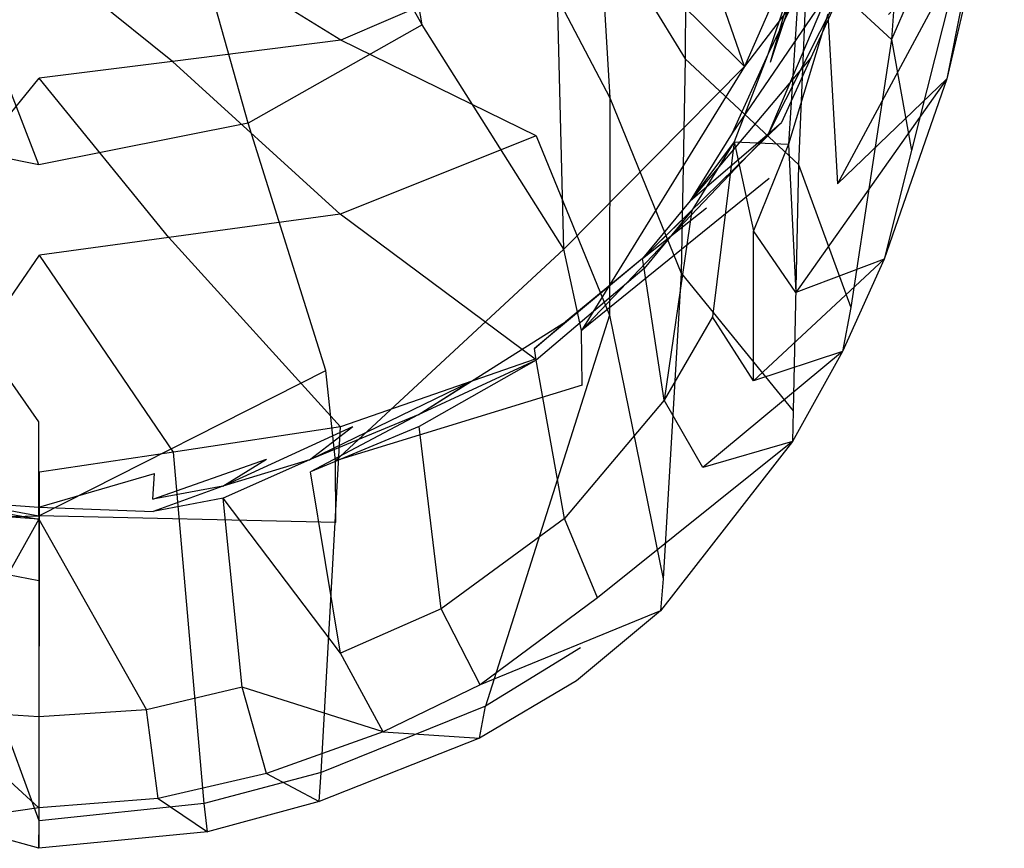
# Model space of a CAD drawing. Extents: x 0 to 0.29, y -0.32 to 0.
# Tile 2 of 13: x 0.144 to 0.282, y -0.32 to -0.204. Entities that reach past the tile are written whole.
import ezdxf

# ---------------------------------------------------------------- set-up
doc = ezdxf.new("R2010")
doc.units = 0
doc.layers.add('L1_URINAL_N_750800__1___REPLACE', color=7, linetype='CONTINUOUS')
doc.layers.add('L2_URINAL_N_750800__0___REPLACE', color=7, linetype='CONTINUOUS')

msp = doc.modelspace()

# ---------------------------------------------------------------- linework, layer by layer
at = {"layer": 'L1_URINAL_N_750800__1___REPLACE', "color": 8, "invisible_edges": 14}
for points in [[(0.200252, -0.20478, 0.210268), (0.191167, -0.154115, 0.206705), (0.17969, -0.168441, 0.200224), (0.200252, -0.20478, 0.210268)], [(0.218774, -0.184251, 0.219645), (0.191167, -0.154115, 0.206705), (0.200252, -0.20478, 0.210268), (0.218774, -0.184251, 0.219645)], [(0.245349, -0.210594, 0.233313), (0.228088, -0.161123, 0.232213), (0.218774, -0.184251, 0.219645), (0.245349, -0.210594, 0.233313)], [(0.258074, -0.181662, 0.249706), (0.228088, -0.161123, 0.232213), (0.245349, -0.210594, 0.233313), (0.258074, -0.181662, 0.249706)], [(0.17969, -0.168441, 0.200224), (0.164578, -0.178088, 0.196822), (0.175865, -0.218509, 0.205403), (0.17969, -0.168441, 0.200224)], [(0.200252, -0.20478, 0.210268), (0.17969, -0.168441, 0.200224), (0.175865, -0.218509, 0.205403), (0.200252, -0.20478, 0.210268)], [(0.146599, -0.224344, 0.203727), (0.12862, -0.178088, 0.196822), (0.117333, -0.218509, 0.205403), (0.146599, -0.224344, 0.203727)], [(0.146599, -0.18221, 0.195642), (0.12862, -0.178088, 0.196822), (0.146599, -0.224344, 0.203727), (0.146599, -0.18221, 0.195642)], [(0.175865, -0.218509, 0.205403), (0.164578, -0.178088, 0.196822), (0.146599, -0.224344, 0.203727), (0.175865, -0.218509, 0.205403)], [(0.164578, -0.178088, 0.196822), (0.146599, -0.18221, 0.195642), (0.146599, -0.224344, 0.203727), (0.164578, -0.178088, 0.196822)], [(0.258074, -0.181662, 0.249706), (0.245349, -0.210594, 0.233313), (0.261832, -0.18897, 0.278091), (0.258074, -0.181662, 0.249706)], [(0.220045, -0.236151, 0.221009), (0.218774, -0.184251, 0.219645), (0.200252, -0.20478, 0.210268), (0.220045, -0.236151, 0.221009)], [(0.245349, -0.210594, 0.233313), (0.218774, -0.184251, 0.219645), (0.220045, -0.236151, 0.221009), (0.245349, -0.210594, 0.233313)], [(0.261832, -0.18897, 0.278091), (0.245349, -0.210594, 0.233313), (0.248683, -0.220082, 0.258095), (0.261832, -0.18897, 0.278091)], [(0.261832, -0.18897, 0.278091), (0.248683, -0.220082, 0.258095), (0.261998, -0.19358, 0.310615), (0.261832, -0.18897, 0.278091)], [(0.261998, -0.19358, 0.310615), (0.248683, -0.220082, 0.258095), (0.248828, -0.226295, 0.286793), (0.261998, -0.19358, 0.310615)], [(0.200252, -0.20478, 0.210268), (0.175865, -0.218509, 0.205403), (0.186731, -0.253136, 0.214559), (0.200252, -0.20478, 0.210268)], [(0.220045, -0.236151, 0.221009), (0.200252, -0.20478, 0.210268), (0.186731, -0.253136, 0.214559), (0.220045, -0.236151, 0.221009)], [(0.245349, -0.210594, 0.233313), (0.220045, -0.236151, 0.221009), (0.222528, -0.247541, 0.242732), (0.245349, -0.210594, 0.233313)], [(0.245349, -0.210594, 0.233313), (0.222528, -0.247541, 0.242732), (0.248683, -0.220082, 0.258095), (0.245349, -0.210594, 0.233313)], [(0.146599, -0.260334, 0.212297), (0.117333, -0.218509, 0.205403), (0.106466, -0.253136, 0.214559), (0.146599, -0.260334, 0.212297)], [(0.146599, -0.224344, 0.203727), (0.117333, -0.218509, 0.205403), (0.146599, -0.260334, 0.212297), (0.146599, -0.224344, 0.203727)], [(0.186731, -0.253136, 0.214559), (0.175865, -0.218509, 0.205403), (0.146599, -0.260334, 0.212297), (0.186731, -0.253136, 0.214559)], [(0.175865, -0.218509, 0.205403), (0.146599, -0.224344, 0.203727), (0.146599, -0.260334, 0.212297), (0.175865, -0.218509, 0.205403)], [(0.248683, -0.220082, 0.258095), (0.222528, -0.247541, 0.242732), (0.248828, -0.226295, 0.286793), (0.248683, -0.220082, 0.258095)], [(0.248828, -0.226295, 0.286793), (0.222528, -0.247541, 0.242732), (0.222636, -0.255207, 0.268139), (0.248828, -0.226295, 0.286793)], [(0.188095, -0.26577, 0.234363), (0.220045, -0.236151, 0.221009), (0.186731, -0.253136, 0.214559), (0.188095, -0.26577, 0.234363)], [(0.222528, -0.247541, 0.242732), (0.220045, -0.236151, 0.221009), (0.188095, -0.26577, 0.234363), (0.222528, -0.247541, 0.242732)], [(0.222636, -0.255207, 0.268139), (0.222528, -0.247541, 0.242732), (0.188095, -0.26577, 0.234363), (0.222636, -0.255207, 0.268139)], [(0.105103, -0.26577, 0.234363), (0.146599, -0.273486, 0.231325), (0.106466, -0.253136, 0.214559), (0.105103, -0.26577, 0.234363)], [(0.146599, -0.273486, 0.231325), (0.146599, -0.260334, 0.212297), (0.106466, -0.253136, 0.214559), (0.146599, -0.273486, 0.231325)], [(0.188095, -0.26577, 0.234363), (0.186731, -0.253136, 0.214559), (0.146599, -0.273486, 0.231325), (0.188095, -0.26577, 0.234363)], [(0.146599, -0.273486, 0.231325), (0.186731, -0.253136, 0.214559), (0.146599, -0.260334, 0.212297), (0.146599, -0.273486, 0.231325)], [(0.222636, -0.255207, 0.268139), (0.188095, -0.26577, 0.234363), (0.188154, -0.274402, 0.257651), (0.222636, -0.255207, 0.268139)], [(0.105044, -0.274402, 0.257651), (0.146599, -0.273486, 0.231325), (0.105103, -0.26577, 0.234363), (0.105044, -0.274402, 0.257651)], [(0.188154, -0.274402, 0.257651), (0.188095, -0.26577, 0.234363), (0.146599, -0.273486, 0.231325), (0.188154, -0.274402, 0.257651)], [(0.105044, -0.274402, 0.257651), (0.146599, -0.282536, 0.253724), (0.146599, -0.273486, 0.231325), (0.105044, -0.274402, 0.257651)], [(0.188154, -0.274402, 0.257651), (0.146599, -0.273486, 0.231325), (0.146599, -0.282536, 0.253724), (0.188154, -0.274402, 0.257651)]]:
    msp.add_3dface(points, dxfattribs=at)
at = {"layer": 'L2_URINAL_N_750800__0___REPLACE', "color": 8}
for points, invisible_edges in [([(0.267655, -0.169466, 0.317873), (0.261998, -0.193032, 0.299744), (0.248641, -0.208902, 0.301379), (0.267655, -0.169466, 0.317873)], 14), ([(0.267655, -0.169466, 0.317873), (0.248641, -0.208902, 0.301379), (0.252697, -0.196885, 0.309858), (0.267655, -0.169466, 0.317873)], 14), ([(0.28172, -0.1708, 0.303782), (0.265932, -0.206821, 0.252351), (0.267748, -0.180457, 0.223189), (0.28172, -0.1708, 0.303782)], 14), ([(0.28172, -0.1708, 0.303782), (0.268746, -0.222343, 0.306104), (0.265932, -0.206821, 0.252351), (0.28172, -0.1708, 0.303782)], 14), ([(0.28172, -0.1708, 0.303782), (0.275802, -0.201556, 0.324449), (0.268746, -0.222343, 0.306104), (0.28172, -0.1708, 0.303782)], 14), ([(0.267748, -0.180457, 0.223189), (0.265932, -0.206821, 0.252351), (0.254088, -0.19588, 0.19433), (0.267748, -0.180457, 0.223189)], 14), ([(0.237271, -0.182221, 0.141635), (0.237047, -0.209519, 0.168529), (0.224974, -0.189756, 0.13018), (0.237271, -0.182221, 0.141635)], 14), ([(0.237271, -0.182221, 0.141635), (0.254088, -0.19588, 0.19433), (0.237047, -0.209519, 0.168529), (0.237271, -0.182221, 0.141635)], 14), ([(0.279374, -0.188045, 0.344098), (0.265503, -0.203321, 0.333863), (0.258354, -0.227033, 0.316693), (0.279374, -0.188045, 0.344098)], 14), ([(0.279374, -0.188045, 0.344098), (0.258354, -0.227033, 0.316693), (0.273676, -0.212307, 0.324162), (0.279374, -0.188045, 0.344098)], 14), ([(0.279374, -0.188045, 0.344098), (0.273676, -0.212307, 0.324162), (0.275802, -0.201556, 0.324449), (0.279374, -0.188045, 0.344098)], 14), ([(0.224974, -0.189756, 0.13018), (0.226482, -0.214972, 0.158059), (0.216149, -0.195163, 0.12196), (0.224974, -0.189756, 0.13018)], 14), ([(0.224974, -0.189756, 0.13018), (0.237047, -0.209519, 0.168529), (0.226482, -0.214972, 0.158059), (0.224974, -0.189756, 0.13018)], 14), ([(0.188869, -0.206892, 0.109244), (0.165852, -0.19276, 0.085163), (0.189247, -0.190433, 0.092698), (0.188869, -0.206892, 0.109244)], 14), ([(0.216149, -0.195163, 0.12196), (0.188869, -0.206892, 0.109244), (0.189247, -0.190433, 0.092698), (0.216149, -0.195163, 0.12196)], 14), ([(0.127831, -0.209894, 0.102722), (0.127257, -0.192744, 0.085183), (0.146711, -0.194939, 0.080869), (0.127831, -0.209894, 0.102722)], 14), ([(0.165307, -0.209906, 0.102711), (0.146711, -0.194939, 0.080869), (0.165852, -0.19276, 0.085163), (0.165307, -0.209906, 0.102711)], 14), ([(0.188869, -0.206892, 0.109244), (0.165307, -0.209906, 0.102711), (0.165852, -0.19276, 0.085163), (0.188869, -0.206892, 0.109244)], 14), ([(0.261998, -0.193032, 0.299744), (0.254641, -0.209364, 0.288536), (0.243634, -0.219913, 0.29398), (0.261998, -0.193032, 0.299744)], 14), ([(0.261998, -0.193032, 0.299744), (0.243634, -0.219913, 0.29398), (0.248641, -0.208902, 0.301379), (0.261998, -0.193032, 0.299744)], 14), ([(0.127831, -0.209894, 0.102722), (0.146711, -0.194939, 0.080869), (0.146641, -0.212225, 0.098818), (0.127831, -0.209894, 0.102722)], 14), ([(0.165307, -0.209906, 0.102711), (0.146641, -0.212225, 0.098818), (0.146711, -0.194939, 0.080869), (0.165307, -0.209906, 0.102711)], 14), ([(0.216196, -0.220281, 0.147866), (0.188869, -0.206892, 0.109244), (0.216149, -0.195163, 0.12196), (0.216196, -0.220281, 0.147866)], 14), ([(0.216149, -0.195163, 0.12196), (0.226482, -0.214972, 0.158059), (0.216196, -0.220281, 0.147866), (0.216149, -0.195163, 0.12196)], 14), ([(0.254088, -0.19588, 0.19433), (0.252894, -0.224294, 0.227711), (0.237047, -0.209519, 0.168529), (0.254088, -0.19588, 0.19433)], 14), ([(0.252697, -0.196885, 0.309858), (0.248641, -0.208902, 0.301379), (0.248928, -0.210039, 0.302694), (0.252697, -0.196885, 0.309858)], 14), ([(0.252697, -0.196885, 0.309858), (0.248928, -0.210039, 0.302694), (0.252995, -0.197925, 0.311242), (0.252697, -0.196885, 0.309858)], 14), ([(0.254088, -0.19588, 0.19433), (0.265932, -0.206821, 0.252351), (0.252894, -0.224294, 0.227711), (0.254088, -0.19588, 0.19433)], 14), ([(0.252995, -0.197925, 0.311242), (0.248928, -0.210039, 0.302694), (0.251499, -0.221456, 0.309442), (0.252995, -0.197925, 0.311242)], 14), ([(0.252995, -0.197925, 0.311242), (0.251499, -0.221456, 0.309442), (0.256997, -0.203284, 0.321179), (0.252995, -0.197925, 0.311242)], 14), ([(0.275802, -0.201556, 0.324449), (0.273676, -0.212307, 0.324162), (0.268746, -0.222343, 0.306104), (0.275802, -0.201556, 0.324449)], 14), ([(0.256997, -0.203284, 0.321179), (0.251499, -0.221456, 0.309442), (0.258354, -0.227033, 0.316693), (0.256997, -0.203284, 0.321179)], 14), ([(0.256997, -0.203284, 0.321179), (0.258354, -0.227033, 0.316693), (0.265503, -0.203321, 0.333863), (0.256997, -0.203284, 0.321179)], 14), ([(0.188774, -0.231269, 0.136079), (0.165307, -0.209906, 0.102711), (0.188869, -0.206892, 0.109244), (0.188774, -0.231269, 0.136079)], 14), ([(0.216196, -0.220281, 0.147866), (0.188774, -0.231269, 0.136079), (0.188869, -0.206892, 0.109244), (0.216196, -0.220281, 0.147866)], 14), ([(0.265932, -0.206821, 0.252351), (0.26022, -0.244343, 0.291325), (0.252894, -0.224294, 0.227711), (0.265932, -0.206821, 0.252351)], 14), ([(0.265932, -0.206821, 0.252351), (0.268746, -0.222343, 0.306104), (0.26022, -0.244343, 0.291325), (0.265932, -0.206821, 0.252351)], 14), ([(0.254641, -0.209364, 0.288536), (0.250548, -0.218449, 0.282301), (0.237737, -0.229401, 0.287903), (0.254641, -0.209364, 0.288536)], 14), ([(0.254641, -0.209364, 0.288536), (0.237737, -0.229401, 0.287903), (0.243634, -0.219913, 0.29398), (0.254641, -0.209364, 0.288536)], 14), ([(0.248641, -0.208902, 0.301379), (0.243634, -0.219913, 0.29398), (0.243907, -0.221152, 0.295222), (0.248641, -0.208902, 0.301379)], 14), ([(0.248641, -0.208902, 0.301379), (0.243907, -0.221152, 0.295222), (0.248928, -0.210039, 0.302694), (0.248641, -0.208902, 0.301379)], 14), ([(0.128375, -0.234528, 0.129984), (0.127831, -0.209894, 0.102722), (0.146641, -0.212225, 0.098818), (0.128375, -0.234528, 0.129984)], 14), ([(0.164751, -0.234543, 0.129973), (0.146641, -0.212225, 0.098818), (0.165307, -0.209906, 0.102711), (0.164751, -0.234543, 0.129973)], 14), ([(0.188774, -0.231269, 0.136079), (0.164751, -0.234543, 0.129973), (0.165307, -0.209906, 0.102711), (0.188774, -0.231269, 0.136079)], 14), ([(0.237047, -0.209519, 0.168529), (0.236474, -0.239516, 0.206008), (0.226482, -0.214972, 0.158059), (0.237047, -0.209519, 0.168529)], 14), ([(0.237047, -0.209519, 0.168529), (0.252894, -0.224294, 0.227711), (0.236474, -0.239516, 0.206008), (0.237047, -0.209519, 0.168529)], 14), ([(0.243907, -0.221152, 0.295222), (0.251499, -0.221456, 0.309442), (0.248928, -0.210039, 0.302694), (0.243907, -0.221152, 0.295222)], 14), ([(0.128375, -0.234528, 0.129984), (0.146641, -0.212225, 0.098818), (0.14667, -0.236988, 0.126704), (0.128375, -0.234528, 0.129984)], 14), ([(0.164751, -0.234543, 0.129973), (0.14667, -0.236988, 0.126704), (0.146641, -0.212225, 0.098818), (0.164751, -0.234543, 0.129973)], 14), ([(0.273676, -0.212307, 0.324162), (0.258354, -0.227033, 0.316693), (0.252529, -0.242204, 0.307309), (0.273676, -0.212307, 0.324162)], 14), ([(0.273676, -0.212307, 0.324162), (0.252529, -0.242204, 0.307309), (0.264915, -0.237565, 0.30679), (0.273676, -0.212307, 0.324162)], 14), ([(0.273676, -0.212307, 0.324162), (0.264915, -0.237565, 0.30679), (0.268746, -0.222343, 0.306104), (0.273676, -0.212307, 0.324162)], 14), ([(0.226482, -0.214972, 0.158059), (0.226465, -0.245417, 0.197627), (0.216196, -0.220281, 0.147866), (0.226482, -0.214972, 0.158059)], 14), ([(0.226482, -0.214972, 0.158059), (0.236474, -0.239516, 0.206008), (0.226465, -0.245417, 0.197627), (0.226482, -0.214972, 0.158059)], 14), ([(0.237737, -0.229401, 0.287903), (0.250548, -0.218449, 0.282301), (0.231072, -0.237445, 0.283008), (0.237737, -0.229401, 0.287903)], 14), ([(0.231072, -0.237445, 0.283008), (0.250548, -0.218449, 0.282301), (0.240053, -0.230372, 0.275024), (0.231072, -0.237445, 0.283008)], 14), ([(0.21604, -0.251563, 0.188898), (0.188774, -0.231269, 0.136079), (0.216196, -0.220281, 0.147866), (0.21604, -0.251563, 0.188898)], 14), ([(0.216196, -0.220281, 0.147866), (0.226465, -0.245417, 0.197627), (0.21604, -0.251563, 0.188898), (0.216196, -0.220281, 0.147866)], 14), ([(0.243634, -0.219913, 0.29398), (0.237737, -0.229401, 0.287903), (0.243907, -0.221152, 0.295222), (0.243634, -0.219913, 0.29398)], 14), ([(0.243907, -0.221152, 0.295222), (0.237737, -0.229401, 0.287903), (0.237993, -0.230743, 0.289066), (0.243907, -0.221152, 0.295222)], 14), ([(0.243907, -0.221152, 0.295222), (0.237993, -0.230743, 0.289066), (0.240867, -0.245612, 0.296706), (0.243907, -0.221152, 0.295222)], 14), ([(0.243907, -0.221152, 0.295222), (0.240867, -0.245612, 0.296706), (0.24661, -0.233601, 0.302401), (0.243907, -0.221152, 0.295222)], 14), ([(0.251499, -0.221456, 0.309442), (0.243907, -0.221152, 0.295222), (0.24661, -0.233601, 0.302401), (0.251499, -0.221456, 0.309442)], 13), ([(0.251499, -0.221456, 0.309442), (0.24661, -0.233601, 0.302401), (0.252529, -0.242204, 0.307309), (0.251499, -0.221456, 0.309442)], 14), ([(0.251499, -0.221456, 0.309442), (0.252529, -0.242204, 0.307309), (0.258354, -0.227033, 0.316693), (0.251499, -0.221456, 0.309442)], 14), ([(0.268746, -0.222343, 0.306104), (0.264915, -0.237565, 0.30679), (0.26022, -0.244343, 0.291325), (0.268746, -0.222343, 0.306104)], 14), ([(0.252894, -0.224294, 0.227711), (0.252184, -0.258783, 0.283372), (0.236474, -0.239516, 0.206008), (0.252894, -0.224294, 0.227711)], 14), ([(0.252894, -0.224294, 0.227711), (0.26022, -0.244343, 0.291325), (0.252184, -0.258783, 0.283372), (0.252894, -0.224294, 0.227711)], 14), ([(0.237737, -0.229401, 0.287903), (0.231072, -0.237445, 0.283008), (0.237993, -0.230743, 0.289066), (0.237737, -0.229401, 0.287903)], 14), ([(0.188823, -0.261045, 0.176866), (0.164751, -0.234543, 0.129973), (0.188774, -0.231269, 0.136079), (0.188823, -0.261045, 0.176866)], 14), ([(0.21604, -0.251563, 0.188898), (0.188823, -0.261045, 0.176866), (0.188774, -0.231269, 0.136079), (0.21604, -0.251563, 0.188898)], 14), ([(0.231072, -0.237445, 0.283008), (0.240053, -0.230372, 0.275024), (0.220305, -0.246307, 0.266043), (0.231072, -0.237445, 0.283008)], 14), ([(0.237993, -0.230743, 0.289066), (0.231072, -0.237445, 0.283008), (0.23131, -0.238884, 0.284095), (0.237993, -0.230743, 0.289066)], 14), ([(0.237993, -0.230743, 0.289066), (0.23131, -0.238884, 0.284095), (0.23413, -0.257277, 0.292042), (0.237993, -0.230743, 0.289066)], 14), ([(0.237993, -0.230743, 0.289066), (0.23413, -0.257277, 0.292042), (0.240867, -0.245612, 0.296706), (0.237993, -0.230743, 0.289066)], 14), ([(0.246611, -0.254577, 0.300929), (0.24661, -0.233601, 0.302401), (0.240867, -0.245612, 0.296706), (0.246611, -0.254577, 0.300929)], 14), ([(0.252529, -0.242204, 0.307309), (0.24661, -0.233601, 0.302401), (0.246611, -0.254577, 0.300929), (0.252529, -0.242204, 0.307309)], 14), ([(0.127692, -0.264574, 0.171687), (0.128375, -0.234528, 0.129984), (0.14667, -0.236988, 0.126704), (0.127692, -0.264574, 0.171687)], 14), ([(0.165431, -0.264588, 0.171679), (0.14667, -0.236988, 0.126704), (0.164751, -0.234543, 0.129973), (0.165431, -0.264588, 0.171679)], 14), ([(0.188823, -0.261045, 0.176866), (0.165431, -0.264588, 0.171679), (0.164751, -0.234543, 0.129973), (0.188823, -0.261045, 0.176866)], 14), ([(0.127692, -0.264574, 0.171687), (0.14667, -0.236988, 0.126704), (0.146677, -0.267354, 0.168965), (0.127692, -0.264574, 0.171687)], 14), ([(0.165431, -0.264588, 0.171679), (0.146677, -0.267354, 0.168965), (0.14667, -0.236988, 0.126704), (0.165431, -0.264588, 0.171679)], 14), ([(0.231072, -0.237445, 0.283008), (0.215977, -0.25008, 0.275962), (0.216173, -0.251673, 0.276926), (0.231072, -0.237445, 0.283008)], 14), ([(0.231072, -0.237445, 0.283008), (0.220305, -0.246307, 0.266043), (0.215977, -0.25008, 0.275962), (0.231072, -0.237445, 0.283008)], 14), ([(0.23131, -0.238884, 0.284095), (0.231072, -0.237445, 0.283008), (0.216173, -0.251673, 0.276926), (0.23131, -0.238884, 0.284095)], 14), ([(0.264915, -0.237565, 0.30679), (0.252529, -0.242204, 0.307309), (0.246611, -0.254577, 0.300929), (0.264915, -0.237565, 0.30679)], 14), ([(0.264915, -0.237565, 0.30679), (0.246611, -0.254577, 0.300929), (0.25905, -0.250458, 0.29931), (0.264915, -0.237565, 0.30679)], 14), ([(0.264915, -0.237565, 0.30679), (0.25905, -0.250458, 0.29931), (0.26022, -0.244343, 0.291325), (0.264915, -0.237565, 0.30679)], 14), ([(0.23131, -0.238884, 0.284095), (0.216173, -0.251673, 0.276926), (0.22014, -0.273856, 0.285536), (0.23131, -0.238884, 0.284095)], 14), ([(0.23413, -0.257277, 0.292042), (0.23131, -0.238884, 0.284095), (0.22014, -0.273856, 0.285536), (0.23413, -0.257277, 0.292042)], 14), ([(0.236474, -0.239516, 0.206008), (0.233954, -0.28227, 0.272565), (0.226465, -0.245417, 0.197627), (0.236474, -0.239516, 0.206008)], 14), ([(0.236474, -0.239516, 0.206008), (0.252184, -0.258783, 0.283372), (0.233954, -0.28227, 0.272565), (0.236474, -0.239516, 0.206008)], 14), ([(0.26022, -0.244343, 0.291325), (0.25905, -0.250458, 0.29931), (0.252184, -0.258783, 0.283372), (0.26022, -0.244343, 0.291325)], 14), ([(0.215977, -0.25008, 0.275962), (0.220305, -0.246307, 0.266043), (0.199674, -0.259339, 0.271399), (0.215977, -0.25008, 0.275962)], 14), ([(0.199674, -0.259339, 0.271399), (0.220305, -0.246307, 0.266043), (0.206856, -0.254759, 0.261668), (0.199674, -0.259339, 0.271399)], 14), ([(0.226465, -0.245417, 0.197627), (0.209089, -0.300111, 0.264502), (0.21604, -0.251563, 0.188898), (0.226465, -0.245417, 0.197627)], 14), ([(0.222374, -0.291962, 0.268246), (0.209089, -0.300111, 0.264502), (0.226465, -0.245417, 0.197627), (0.222374, -0.291962, 0.268246)], 14), ([(0.226465, -0.245417, 0.197627), (0.233954, -0.28227, 0.272565), (0.222374, -0.291962, 0.268246), (0.226465, -0.245417, 0.197627)], 14), ([(0.240867, -0.245612, 0.296706), (0.23413, -0.257277, 0.292042), (0.239524, -0.266707, 0.295376), (0.240867, -0.245612, 0.296706)], 14), ([(0.246611, -0.254577, 0.300929), (0.240867, -0.245612, 0.296706), (0.239524, -0.266707, 0.295376), (0.246611, -0.254577, 0.300929)], 14), ([(0.216173, -0.251673, 0.276926), (0.215977, -0.25008, 0.275962), (0.199674, -0.259339, 0.271399), (0.216173, -0.251673, 0.276926)], 14), ([(0.25905, -0.250458, 0.29931), (0.246611, -0.254577, 0.300929), (0.239524, -0.266707, 0.295376), (0.25905, -0.250458, 0.29931)], 14), ([(0.25905, -0.250458, 0.29931), (0.239524, -0.266707, 0.295376), (0.252064, -0.263092, 0.292788), (0.25905, -0.250458, 0.29931)], 14), ([(0.25905, -0.250458, 0.29931), (0.252064, -0.263092, 0.292788), (0.252184, -0.258783, 0.283372), (0.25905, -0.250458, 0.29931)], 14), ([(0.186111, -0.30939, 0.26025), (0.188823, -0.261045, 0.176866), (0.21604, -0.251563, 0.188898), (0.186111, -0.30939, 0.26025)], 14), ([(0.209089, -0.300111, 0.264502), (0.186111, -0.30939, 0.26025), (0.21604, -0.251563, 0.188898), (0.209089, -0.300111, 0.264502)], 14), ([(0.216173, -0.251673, 0.276926), (0.199674, -0.259339, 0.271399), (0.199825, -0.260995, 0.272297), (0.216173, -0.251673, 0.276926)], 14), ([(0.216173, -0.251673, 0.276926), (0.199825, -0.260995, 0.272297), (0.202916, -0.286474, 0.280624), (0.216173, -0.251673, 0.276926)], 14), ([(0.22014, -0.273856, 0.285536), (0.216173, -0.251673, 0.276926), (0.202916, -0.286474, 0.280624), (0.22014, -0.273856, 0.285536)], 14), ([(0.199674, -0.259339, 0.271399), (0.206856, -0.254759, 0.261668), (0.184485, -0.265651, 0.268643), (0.199674, -0.259339, 0.271399)], 14), ([(0.184485, -0.265651, 0.268643), (0.206856, -0.254759, 0.261668), (0.190532, -0.260969, 0.258969), (0.184485, -0.265651, 0.268643)], 14), ([(0.23413, -0.257277, 0.292042), (0.22014, -0.273856, 0.285536), (0.224772, -0.284969, 0.287631), (0.23413, -0.257277, 0.292042)], 14), ([(0.239524, -0.266707, 0.295376), (0.23413, -0.257277, 0.292042), (0.224772, -0.284969, 0.287631), (0.239524, -0.266707, 0.295376)], 14), ([(0.252184, -0.258783, 0.283372), (0.252064, -0.263092, 0.292788), (0.233954, -0.28227, 0.272565), (0.252184, -0.258783, 0.283372)], 14), ([(0.184593, -0.267321, 0.269513), (0.199674, -0.259339, 0.271399), (0.184485, -0.265651, 0.268643), (0.184593, -0.267321, 0.269513)], 13), ([(0.199674, -0.259339, 0.271399), (0.184593, -0.267321, 0.269513), (0.199825, -0.260995, 0.272297), (0.199674, -0.259339, 0.271399)], 14), ([(0.169722, -0.313717, 0.258642), (0.165431, -0.264588, 0.171679), (0.188823, -0.261045, 0.176866), (0.169722, -0.313717, 0.258642)], 14), ([(0.186111, -0.30939, 0.26025), (0.169722, -0.313717, 0.258642), (0.188823, -0.261045, 0.176866), (0.186111, -0.30939, 0.26025)], 14), ([(0.184485, -0.265651, 0.268643), (0.190532, -0.260969, 0.258969), (0.172327, -0.269324, 0.267169), (0.184485, -0.265651, 0.268643)], 14), ([(0.172327, -0.269324, 0.267169), (0.190532, -0.260969, 0.258969), (0.178463, -0.265561, 0.256974), (0.172327, -0.269324, 0.267169)], 14), ([(0.199825, -0.260995, 0.272297), (0.184593, -0.267321, 0.269513), (0.188788, -0.292681, 0.277878), (0.199825, -0.260995, 0.272297)], 14), ([(0.202916, -0.286474, 0.280624), (0.199825, -0.260995, 0.272297), (0.188788, -0.292681, 0.277878), (0.202916, -0.286474, 0.280624)], 14), ([(0.252064, -0.263092, 0.292788), (0.239524, -0.266707, 0.295376), (0.224772, -0.284969, 0.287631), (0.252064, -0.263092, 0.292788)], 14), ([(0.252064, -0.263092, 0.292788), (0.224772, -0.284969, 0.287631), (0.233602, -0.286757, 0.281867), (0.252064, -0.263092, 0.292788)], 14), ([(0.252064, -0.263092, 0.292788), (0.233602, -0.286757, 0.281867), (0.233954, -0.28227, 0.272565), (0.252064, -0.263092, 0.292788)], 14), ([(0.123469, -0.313716, 0.258642), (0.127692, -0.264574, 0.171687), (0.146607, -0.316134, 0.257724), (0.123469, -0.313716, 0.258642)], 14), ([(0.146607, -0.316134, 0.257724), (0.127692, -0.264574, 0.171687), (0.146677, -0.267354, 0.168965), (0.146607, -0.316134, 0.257724)], 14), ([(0.146607, -0.316134, 0.257724), (0.146677, -0.267354, 0.168965), (0.165431, -0.264588, 0.171679), (0.146607, -0.316134, 0.257724)], 14), ([(0.169722, -0.313717, 0.258642), (0.146607, -0.316134, 0.257724), (0.165431, -0.264588, 0.171679), (0.169722, -0.313717, 0.258642)], 14), ([(0.162529, -0.271166, 0.266483), (0.178463, -0.265561, 0.256974), (0.162746, -0.26755, 0.256207), (0.162529, -0.271166, 0.266483)], 14), ([(0.172327, -0.269324, 0.267169), (0.178463, -0.265561, 0.256974), (0.162529, -0.271166, 0.266483), (0.172327, -0.269324, 0.267169)], 14), ([(0.172401, -0.271004, 0.268027), (0.184485, -0.265651, 0.268643), (0.172327, -0.269324, 0.267169), (0.172401, -0.271004, 0.268027)], 13), ([(0.184485, -0.265651, 0.268643), (0.172401, -0.271004, 0.268027), (0.184593, -0.267321, 0.269513), (0.184485, -0.265651, 0.268643)], 14), ([(0.188788, -0.292681, 0.277878), (0.184593, -0.267321, 0.269513), (0.172401, -0.271004, 0.268027), (0.188788, -0.292681, 0.277878)], 14), ([(0.130669, -0.271166, 0.266483), (0.146599, -0.272241, 0.266069), (0.130452, -0.26755, 0.256207), (0.130669, -0.271166, 0.266483)], 14), ([(0.146599, -0.272241, 0.266069), (0.146599, -0.269593, 0.25542), (0.130452, -0.26755, 0.256207), (0.146599, -0.272241, 0.266069)], 14), ([(0.146599, -0.272241, 0.266069), (0.162746, -0.26755, 0.256207), (0.146599, -0.269593, 0.25542), (0.146599, -0.272241, 0.266069)], 14), ([(0.162529, -0.271166, 0.266483), (0.162746, -0.26755, 0.256207), (0.146599, -0.272241, 0.266069), (0.162529, -0.271166, 0.266483)], 14), ([(0.162576, -0.272858, 0.267334), (0.172327, -0.269324, 0.267169), (0.162529, -0.271166, 0.266483), (0.162576, -0.272858, 0.267334)], 13), ([(0.172327, -0.269324, 0.267169), (0.162576, -0.272858, 0.267334), (0.172401, -0.271004, 0.268027), (0.172327, -0.269324, 0.267169)], 14), ([(0.146599, -0.27394, 0.266913), (0.130669, -0.271166, 0.266483), (0.130622, -0.272858, 0.267334), (0.146599, -0.27394, 0.266913)], 13), ([(0.130669, -0.271166, 0.266483), (0.146599, -0.27394, 0.266913), (0.146599, -0.272241, 0.266069), (0.130669, -0.271166, 0.266483)], 14), ([(0.146599, -0.272241, 0.266069), (0.162576, -0.272858, 0.267334), (0.162529, -0.271166, 0.266483), (0.146599, -0.272241, 0.266069)], 14), ([(0.172401, -0.271004, 0.268027), (0.162576, -0.272858, 0.267334), (0.161647, -0.300627, 0.275215), (0.172401, -0.271004, 0.268027)], 14), ([(0.175054, -0.297438, 0.276102), (0.172401, -0.271004, 0.268027), (0.161647, -0.300627, 0.275215), (0.175054, -0.297438, 0.276102)], 14), ([(0.188788, -0.292681, 0.277878), (0.172401, -0.271004, 0.268027), (0.175054, -0.297438, 0.276102), (0.188788, -0.292681, 0.277878)], 14), ([(0.131551, -0.300627, 0.275215), (0.146599, -0.27394, 0.266913), (0.130622, -0.272858, 0.267334), (0.131551, -0.300627, 0.275215)], 13), ([(0.162576, -0.272858, 0.267334), (0.146599, -0.272241, 0.266069), (0.146599, -0.27394, 0.266913), (0.162576, -0.272858, 0.267334)], 13), ([(0.146599, -0.27394, 0.266913), (0.161647, -0.300627, 0.275215), (0.162576, -0.272858, 0.267334), (0.146599, -0.27394, 0.266913)], 14), ([(0.146599, -0.27394, 0.266913), (0.131551, -0.300627, 0.275215), (0.146599, -0.301603, 0.274821), (0.146599, -0.27394, 0.266913)], 14), ([(0.161647, -0.300627, 0.275215), (0.146599, -0.27394, 0.266913), (0.146599, -0.301603, 0.274821), (0.161647, -0.300627, 0.275215)], 13), ([(0.22014, -0.273856, 0.285536), (0.202916, -0.286474, 0.280624), (0.20835, -0.297137, 0.282425), (0.22014, -0.273856, 0.285536)], 14), ([(0.224772, -0.284969, 0.287631), (0.22014, -0.273856, 0.285536), (0.20835, -0.297137, 0.282425), (0.224772, -0.284969, 0.287631)], 14), ([(0.233954, -0.28227, 0.272565), (0.233602, -0.286757, 0.281867), (0.222374, -0.291962, 0.268246), (0.233954, -0.28227, 0.272565)], 14), ([(0.224772, -0.284969, 0.287631), (0.20835, -0.297137, 0.282425), (0.233602, -0.286757, 0.281867), (0.224772, -0.284969, 0.287631)], 14), ([(0.202916, -0.286474, 0.280624), (0.188788, -0.292681, 0.277878), (0.19476, -0.303704, 0.279481), (0.202916, -0.286474, 0.280624)], 14), ([(0.20835, -0.297137, 0.282425), (0.202916, -0.286474, 0.280624), (0.19476, -0.303704, 0.279481), (0.20835, -0.297137, 0.282425)], 14), ([(0.233602, -0.286757, 0.281867), (0.20835, -0.297137, 0.282425), (0.221839, -0.296564, 0.277466), (0.233602, -0.286757, 0.281867)], 14), ([(0.233602, -0.286757, 0.281867), (0.221839, -0.296564, 0.277466), (0.222374, -0.291962, 0.268246), (0.233602, -0.286757, 0.281867)], 14), ([(0.208237, -0.304598, 0.273771), (0.209089, -0.300111, 0.264502), (0.222374, -0.291962, 0.268246), (0.208237, -0.304598, 0.273771)], 14), ([(0.221839, -0.296564, 0.277466), (0.208237, -0.304598, 0.273771), (0.222374, -0.291962, 0.268246), (0.221839, -0.296564, 0.277466)], 14), ([(0.19476, -0.303704, 0.279481), (0.188788, -0.292681, 0.277878), (0.175054, -0.297438, 0.276102), (0.19476, -0.303704, 0.279481)], 14), ([(0.175054, -0.297438, 0.276102), (0.161647, -0.300627, 0.275215), (0.163301, -0.313052, 0.275817), (0.175054, -0.297438, 0.276102)], 14), ([(0.178439, -0.309541, 0.277023), (0.175054, -0.297438, 0.276102), (0.163301, -0.313052, 0.275817), (0.178439, -0.309541, 0.277023)], 14), ([(0.19476, -0.303704, 0.279481), (0.175054, -0.297438, 0.276102), (0.178439, -0.309541, 0.277023), (0.19476, -0.303704, 0.279481)], 14), ([(0.20835, -0.297137, 0.282425), (0.19476, -0.303704, 0.279481), (0.221839, -0.296564, 0.277466), (0.20835, -0.297137, 0.282425)], 14), ([(0.19476, -0.303704, 0.279481), (0.208237, -0.304598, 0.273771), (0.221839, -0.296564, 0.277466), (0.19476, -0.303704, 0.279481)], 14), ([(0.1858, -0.313469, 0.269794), (0.186111, -0.30939, 0.26025), (0.209089, -0.300111, 0.264502), (0.1858, -0.313469, 0.269794)], 14), ([(0.208237, -0.304598, 0.273771), (0.1858, -0.313469, 0.269794), (0.209089, -0.300111, 0.264502), (0.208237, -0.304598, 0.273771)], 14), ([(0.146599, -0.314337, 0.275341), (0.131551, -0.300627, 0.275215), (0.129896, -0.313052, 0.275817), (0.146599, -0.314337, 0.275341)], 14), ([(0.146599, -0.301603, 0.274821), (0.131551, -0.300627, 0.275215), (0.146599, -0.314337, 0.275341), (0.146599, -0.301603, 0.274821)], 14), ([(0.161647, -0.300627, 0.275215), (0.146599, -0.301603, 0.274821), (0.146599, -0.314337, 0.275341), (0.161647, -0.300627, 0.275215)], 14), ([(0.163301, -0.313052, 0.275817), (0.161647, -0.300627, 0.275215), (0.146599, -0.314337, 0.275341), (0.163301, -0.313052, 0.275817)], 14), ([(0.19476, -0.303704, 0.279481), (0.178439, -0.309541, 0.277023), (0.208237, -0.304598, 0.273771), (0.19476, -0.303704, 0.279481)], 14), ([(0.178439, -0.309541, 0.277023), (0.1858, -0.313469, 0.269794), (0.208237, -0.304598, 0.273771), (0.178439, -0.309541, 0.277023)], 14), ([(0.178439, -0.309541, 0.277023), (0.163301, -0.313052, 0.275817), (0.1858, -0.313469, 0.269794), (0.178439, -0.309541, 0.277023)], 14), ([(0.170195, -0.31769, 0.268239), (0.169722, -0.313717, 0.258642), (0.186111, -0.30939, 0.26025), (0.170195, -0.31769, 0.268239)], 14), ([(0.1858, -0.313469, 0.269794), (0.170195, -0.31769, 0.268239), (0.186111, -0.30939, 0.26025), (0.1858, -0.313469, 0.269794)], 14), ([(0.129896, -0.313052, 0.275817), (0.123003, -0.31769, 0.268239), (0.146599, -0.314337, 0.275341), (0.129896, -0.313052, 0.275817)], 14), ([(0.123003, -0.31769, 0.268239), (0.123469, -0.313716, 0.258642), (0.146599, -0.32, 0.267391), (0.123003, -0.31769, 0.268239)], 14), ([(0.146599, -0.32, 0.267391), (0.123469, -0.313716, 0.258642), (0.146607, -0.316134, 0.257724), (0.146599, -0.32, 0.267391)], 14), ([(0.163301, -0.313052, 0.275817), (0.146599, -0.314337, 0.275341), (0.170195, -0.31769, 0.268239), (0.163301, -0.313052, 0.275817)], 14), ([(0.146599, -0.32, 0.267391), (0.146607, -0.316134, 0.257724), (0.169722, -0.313717, 0.258642), (0.146599, -0.32, 0.267391)], 14), ([(0.170195, -0.31769, 0.268239), (0.146599, -0.32, 0.267391), (0.169722, -0.313717, 0.258642), (0.170195, -0.31769, 0.268239)], 14), ([(0.163301, -0.313052, 0.275817), (0.170195, -0.31769, 0.268239), (0.1858, -0.313469, 0.269794), (0.163301, -0.313052, 0.275817)], 14), ([(0.146599, -0.314337, 0.275341), (0.123003, -0.31769, 0.268239), (0.146599, -0.32, 0.267391), (0.146599, -0.314337, 0.275341)], 14), ([(0.146599, -0.314337, 0.275341), (0.146599, -0.32, 0.267391), (0.170195, -0.31769, 0.268239), (0.146599, -0.314337, 0.275341)], 14)]:
    msp.add_3dface(points, dxfattribs=dict(at, invisible_edges=invisible_edges))

doc.saveas('drawing.dxf')
